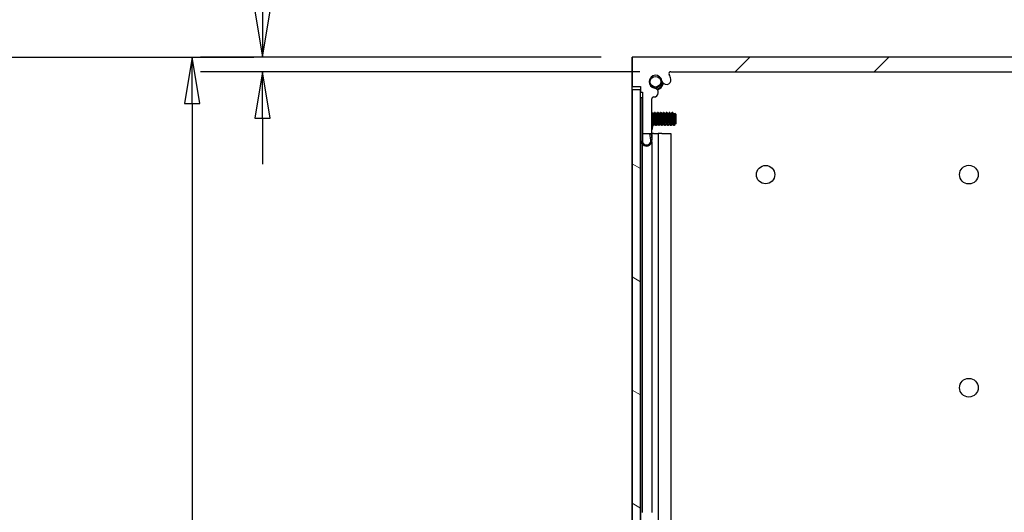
# Model space of a CAD drawing. Header units: millimetres. Extents: x 64 to 1798, y 64 to 1387.
# Tile 51 of 65: x 751 to 964, y 930 to 1037. Entities that reach past the tile are written whole.
import ezdxf

# ---------------------------------------------------------------- set-up
doc = ezdxf.new("R2010")
doc.units = ezdxf.units.MM
doc.header["$LTSCALE"] = 6.666667
for name, color, linetype, lineweight in [('Dimension (ANSI)', 7, 'Continuous', 25), ('Hatch (ANSI)', 7, 'Continuous', 18), ('Visible (ANSI)', 7, 'Continuous', 25)]:
    doc.layers.add(name, color=color, linetype=linetype, lineweight=lineweight)
doc.styles.add('Note Text (ANSI)', font='tahoma.ttf')
doc.dimstyles.new('Default - mm (ANSI)', dxfattribs={"dimscale": 6.666667, "dimtxt": 1.75, "dimasz": 1.5, "dimexe": 2, "dimexo": 1, "dimgap": 0.8, "dimtad": 0, "dimtih": 1, "dimtoh": 1, "dimrnd": 1e-08, "dimzin": 0, "dimdsep": 46, "dimtxsty": 'Note Text (ANSI)', "dimblk": 'Filled-2', "dimcen": 0.09, "dimdle": 10, "dimclrd": 256, "dimclre": 256, "dimclrt": 256, "dimadec": 1, "dimazin": 0, "dimtfac": 1.741714, "dimtofl": 0, "dimtmove": 0, "dimatfit": 3, "dimldrblk": 'Filled-1', "dimfxl": 1, "dimtolj": 1, "dimtzin": 0, "dimlwd": -1, "dimlwe": -1, "dimarcsym": 0})

# ---------------------------------------------------------------- blocks, each defined once
blk = doc.blocks.new('Filled-2')
at = {"color": 0}
for p, q in [((0, 0), (-1, 0.167)), ((-1, 0.167), (-1, -0.167)), ((-1, 0), (0, 0)), ((-1, -0.167), (0, 0))]:
    blk.add_line(p, q, dxfattribs=at)
at = {"color": 0, "flags": 128}
blk.add_lwpolyline([(-1, -0.167), (0, 0), (-1, 0.167), (-1, -0.167)], dxfattribs=at)
at = {"color": 0}
blk.add_solid([(-1, -0.167), (0, 0), (-1, 0.167), (-1, -0.167)], dxfattribs=at)
blk = doc.blocks.new('*D10')
at = {"layer": 'Defpoints', "color": 0, "transparency": 16777216}
for p in [(650.52, 1028.45), (788.39, 1028.45), (681, 469.67)]:
    blk.add_point(p, dxfattribs=at)
at = {"layer": 'Dimension (ANSI)', "transparency": 16777216}
for p, q in [((657.19, 1028.45), (801.73, 1028.45)), ((788.39, 1018.45), (788.39, 773.46)), ((788.39, 479.67), (788.39, 724.67)), ((687.67, 469.67), (801.73, 469.67))]:
    blk.add_line(p, q, dxfattribs=at)
at = {"layer": 'Dimension (ANSI)', "transparency": 16777216, "xscale": 10, "yscale": 10, "zscale": 10}
for p, rotation in [((788.39, 1028.45), 90), ((788.39, 469.67), 270)]:
    blk.add_blockref('Filled-2', p, dxfattribs=dict(at, rotation=rotation))
at = {"layer": 'Dimension (ANSI)', "transparency": 16777216, "char_height": 11.6667, "attachment_point": 5, "style": 'Note Text (ANSI)'}
for s, insert in [('\\A1; 558.78 mm', (788.39, 760.5)), ('\\A1;[21.999 in]', (788.39, 736.1))]:
    blk.add_mtext(s, dxfattribs=dict(at, insert=insert))
blk = doc.blocks.new('Filled-1')
at = {"color": 0}
for p, q in [((0, 0), (-1, 0.333)), ((-1, 0.333), (-1, -0.333)), ((-1, 0), (0, 0)), ((-1, -0.333), (0, 0))]:
    blk.add_line(p, q, dxfattribs=at)
at = {"color": 0, "flags": 128}
blk.add_lwpolyline([(-1, -0.333), (0, 0), (-1, 0.333), (-1, -0.333)], dxfattribs=at)
at = {"color": 0}
blk.add_solid([(-1, -0.333), (0, 0), (-1, 0.333), (-1, -0.333)], dxfattribs=at)
blk = doc.blocks.new('*D12')
at = {"layer": 'Defpoints', "color": 0, "transparency": 16777216}
for p in [(883.3, 1028.45), (803.55, 1025.28), (891.61, 1025.28)]:
    blk.add_point(p, dxfattribs=at)
at = {"layer": 'Dimension (ANSI)', "transparency": 16777216}
for p, q in [((803.55, 1038.45), (803.55, 1079.23)), ((803.55, 1079.23), (813.55, 1079.23)), ((876.63, 1028.45), (790.22, 1028.45)), ((884.94, 1025.28), (790.22, 1025.28)), ((803.55, 1015.28), (803.55, 1005.28))]:
    blk.add_line(p, q, dxfattribs=at)
at = {"layer": 'Dimension (ANSI)', "transparency": 16777216, "xscale": 10, "yscale": 10, "zscale": 10}
for p, rotation in [((803.55, 1028.45), 270), ((803.55, 1025.28), 90)]:
    blk.add_blockref('Filled-2', p, dxfattribs=dict(at, rotation=rotation))
at = {"layer": 'Dimension (ANSI)', "transparency": 16777216, "char_height": 11.6667, "attachment_point": 5, "style": 'Note Text (ANSI)'}
for s, insert in [('\\A1; 3.18 mm', (852.49, 1090.66)), ('\\A1;[0.125 in]', (852.49, 1066.26))]:
    blk.add_mtext(s, dxfattribs=dict(at, insert=insert))

msp = doc.modelspace()

# ---------------------------------------------------------------- hatches: boundary and pattern name
at = {"layer": 'Hatch (ANSI)'}
h = msp.add_hatch(dxfattribs=at)
h.set_pattern_fill('ANSI31', color=256, scale=169.333333, style=0)
h.set_pattern_definition([(45, (0, 0), (-14.9671, 14.9671), [])])
edge = h.paths.add_edge_path()
edge.add_line((1060.3367, 1022.104), (1060.3367, 1028.454))
edge.add_line((1060.3367, 1028.454), (883.2987, 1028.454))
edge.add_line((883.2987, 1028.454), (883.2987, 1022.104))
edge.add_line((883.2987, 1022.104), (885.1277, 1022.104))
edge.add_line((885.1277, 1022.104), (885.1277, 1020.834))
edge.add_line((885.1277, 1020.834), (885.5087, 1020.834))
edge.add_line((885.5087, 1020.834), (885.5087, 1011.944))
edge.add_line((885.5087, 1011.944), (887.5407, 1011.944))
edge.add_line((887.5407, 1011.944), (887.5407, 1019.4427))
edge.add_ellipse((887.9217, 1019.4427), major_axis=(-0.381, 0), ratio=1, start_angle=267.543268, end_angle=360, ccw=False)
edge.add_ellipse((887.9794, 1020.7876), major_axis=(-0.0414, -0.9643), ratio=1, start_angle=0, end_angle=173.339678)
edge.add_ellipse((888.3537, 1023.12), major_axis=(-0.2214, -1.3794), ratio=1, start_angle=108.234109, end_angle=360, ccw=False)
edge.add_ellipse((890.6861, 1023.4943), major_axis=(-0.953, -0.1529), ratio=1, start_angle=0, end_angle=180)
edge.add_ellipse((888.3537, 1023.12), major_axis=(3.2854, 0.5272), ratio=1, start_angle=0, end_angle=19.532567)
edge.add_ellipse((891.6081, 1024.898), major_axis=(-0.3344, -0.1827), ratio=1, start_angle=241.350379, end_angle=360, ccw=False)
edge.add_line((891.6081, 1025.279), (1052.0274, 1025.279))
edge.add_ellipse((1052.0274, 1024.898), major_axis=(0, 0.381), ratio=1, start_angle=241.350379, end_angle=360, ccw=False)
edge.add_ellipse((1055.2817, 1023.12), major_axis=(-2.92, 1.5953), ratio=1, start_angle=0, end_angle=19.532567)
edge.add_ellipse((1052.9494, 1023.4943), major_axis=(-0.953, 0.1529), ratio=1, start_angle=0, end_angle=180)
edge.add_ellipse((1055.2817, 1023.12), major_axis=(-1.3794, 0.2214), ratio=1, start_angle=108.234109, end_angle=360, ccw=False)
edge.add_ellipse((1055.656, 1020.7876), major_axis=(-0.1529, 0.953), ratio=1, start_angle=0, end_angle=173.339678)
edge.add_ellipse((1055.7137, 1019.4427), major_axis=(-0.0163, 0.3806), ratio=1, start_angle=267.543268, end_angle=360, ccw=False)
edge.add_line((1056.0947, 1019.4427), (1056.0947, 1011.944))
edge.add_line((1056.0947, 1011.944), (1058.1267, 1011.944))
edge.add_line((1058.1267, 1011.944), (1058.1267, 1020.834))
edge.add_line((1058.1267, 1020.834), (1058.5077, 1020.834))
edge.add_line((1058.5077, 1020.834), (1058.5077, 1022.104))
edge.add_line((1058.5077, 1022.104), (1060.3367, 1022.104))
h = msp.add_hatch(dxfattribs=at)
h.set_pattern_fill('ANSI31', color=256, scale=169.333333, angle=105, style=0)
h.set_pattern_definition([(150, (0, 0), (-10.58333, -18.33087), [])])
h.paths.add_polyline_path([(883.2987, 476.7633), (885.1021, 476.7633), (885.1021, 1021.3647), (883.2987, 1021.3647)])

# ---------------------------------------------------------------- linework, layer by layer
at = {"layer": 'Visible (ANSI)'}
for p, q in [((883.2857, 1011.954), (883.2857, 1028.454)), ((883.2987, 1028.454), (883.2857, 1028.454)), ((1060.3367, 1028.454), (883.2987, 1028.454)), ((883.2987, 1028.454), (883.2987, 1022.104)), ((891.6081, 1025.279), (1052.0274, 1025.279)), ((883.2987, 1022.104), (885.1277, 1022.104)), ((885.1277, 1022.104), (885.1277, 1020.834)), ((885.1021, 1021.3647), (883.2987, 1021.3647)), ((883.2987, 1021.3647), (883.2987, 476.7633)), ((885.1021, 476.7633), (885.1021, 1021.3647)), ((885.1277, 1020.834), (885.5087, 1020.834)), ((885.2587, 1019.729), (885.5087, 1019.729)), ((885.2587, 1010.379), (885.2587, 1019.729)), ((885.5087, 1020.834), (885.5087, 1011.944)), ((887.5407, 1011.944), (887.5407, 1019.4427)), ((887.5522, 1019.5271), (887.5498, 1019.5254)), ((887.5507, 1019.5291), (887.5522, 1019.5271)), ((885.2587, 1016.2297), (885.1174, 1016.371)), ((887.585, 1016.4879), (887.5407, 1016.4879)), ((887.9025, 1016.0583), (887.833, 1016.0583)), ((888.22, 1016.4879), (888.1406, 1016.4879)), ((888.5375, 1016.0583), (888.468, 1016.0583)), ((888.855, 1016.4879), (888.7756, 1016.4879)), ((889.1725, 1016.0583), (889.103, 1016.0583)), ((889.49, 1016.4879), (889.4106, 1016.4879)), ((889.8075, 1016.0583), (889.738, 1016.0583)), ((890.125, 1016.4879), (890.0456, 1016.4879)), ((890.4425, 1016.0583), (890.373, 1016.0583)), ((890.76, 1016.4879), (890.6806, 1016.4879)), ((891.0775, 1016.0583), (891.008, 1016.0583)), ((891.395, 1016.4879), (891.3156, 1016.4879)), ((891.7125, 1016.0583), (891.643, 1016.0583)), ((892.03, 1016.4879), (891.9506, 1016.4879)), ((892.3475, 1016.0583), (892.278, 1016.0583)), ((892.8237, 1016.0116), (892.5007, 1016.3347)), ((892.8237, 1014.1193), (892.8237, 1016.0116)), ((885.1772, 1013.8197), (885.1021, 1013.7447)), ((887.5669, 1014.1079), (887.5877, 1013.9141)), ((887.5751, 1014.0727), (887.5707, 1014.0727)), ((887.5877, 1013.9141), (887.6554, 1013.2847)), ((887.692, 1012.9437), (887.6554, 1013.2847)), ((887.9025, 1013.6431), (887.8231, 1013.6431)), ((888.2101, 1014.0727), (888.1406, 1014.0727)), ((888.5375, 1013.6431), (888.4581, 1013.6431)), ((888.8451, 1014.0727), (888.7756, 1014.0727)), ((889.1725, 1013.6431), (889.0931, 1013.6431)), ((889.4801, 1014.0727), (889.4106, 1014.0727)), ((889.8075, 1013.6431), (889.7281, 1013.6431)), ((890.1151, 1014.0727), (890.0456, 1014.0727)), ((890.4425, 1013.6431), (890.3631, 1013.6431)), ((890.7501, 1014.0727), (890.6806, 1014.0727)), ((891.0775, 1013.6431), (890.9981, 1013.6431)), ((891.3851, 1014.0727), (891.3156, 1014.0727)), ((891.7125, 1013.6431), (891.6331, 1013.6431)), ((892.0201, 1014.0727), (891.9506, 1014.0727)), ((892.3475, 1013.6431), (892.2681, 1013.6431)), ((892.6551, 1014.0727), (892.5856, 1014.0727)), ((892.8237, 1014.1193), (892.705, 1014.0006)), ((883.2987, 1011.954), (883.2857, 1011.954)), ((883.2857, 486.174), (883.2857, 1011.954)), ((885.1147, 1011.954), (885.1021, 1011.954)), ((885.1147, 1011.954), (885.1147, 928.1742)), ((885.2587, 1011.954), (885.1147, 1011.954)), ((885.5087, 1011.944), (887.5407, 1011.944)), ((885.5087, 1011.944), (885.5087, 1010.379)), ((887.3036, 1010.4751), (887.1457, 1011.944)), ((887.3972, 1011.944), (887.5522, 1010.5019)), ((887.5277, 1011.944), (887.5277, 1010.729)), ((887.9251, 1011.954), (887.5407, 1011.954)), ((887.9251, 1011.954), (888.9316, 1011.954)), ((889.7201, 1011.954), (888.9316, 1011.954)), ((888.9316, 1011.954), (888.9316, 928.1619)), ((889.7201, 1011.954), (891.6383, 1011.954)), ((891.6383, 1011.954), (891.6383, 927.8652)), ((885.4957, 1009.6797), (885.4957, 930.114)), ((887.5277, 1010.1138), (887.5277, 930.114))]:
    msp.add_line(p, q, dxfattribs=at)
for centre, radius in [((888.3277, 1023.12), 1.1573), ((912.0797, 1003.054), 1.981), ((955.9297, 1003.054), 2.0193), ((955.9297, 957.0292), 2.0193)]:
    msp.add_circle(centre, radius, dxfattribs=at)
for centre, radius, start, end in [((888.3537, 1023.12), 1.397, 9.117054, 260.882946), ((891.6081, 1024.898), 0.381, 90, 208.649621), ((888.3537, 1023.12), 3.3274, 9.117054, 28.649621), ((887.9794, 1020.7876), 0.9652, 267.543268, 80.882946), ((888.3277, 1023.12), 1.75, 282.766025, 297.262815), ((888.3277, 1023.12), 1.75, 302.737185, 348.607257), ((888.3277, 1023.12), 1.2156, 333.644372, 18.644372), ((890.6861, 1023.4943), 0.9652, 189.117054, 9.117054), ((887.9217, 1019.4427), 0.381, 87.543268, 180), ((887.0992, 1013.0361), 0.6, 317.382808, 351.134146), ((886.4087, 1010.379), 1.15, 180, 6.134146), ((886.4087, 1010.379), 0.9, 180, 6.134146)]:
    msp.add_arc(centre, radius, start, end, dxfattribs=at)
for points, knots in [([(887.2678, 1022.241), (887.3285, 1022.1758), (887.3971, 1022.1147), (887.618, 1021.9572), (887.7812, 1021.8841), (888.1141, 1021.8086), (888.2916, 1021.7994), (888.6296, 1021.8587), (888.7799, 1021.9154), (889.0533, 1022.0825), (889.1511, 1022.178), (889.3, 1022.3509), (889.3679, 1022.4613), (889.417, 1022.5803)], [-0.188432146, -0.188432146, -0.188432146, -0.188432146, -0.168908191, -0.168908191, -0.132153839, -0.132153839, -0.098081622, -0.098081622, -0.068588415, -0.068588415, -0.038712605, -0.038712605, 0, 0, 0, 0]), ([(889.6351, 1023.12), (889.6534, 1023.0311), (889.6778, 1022.8728), (889.6345, 1022.5169), (889.5894, 1022.3656), (889.4813, 1022.1459), (889.4308, 1022.0619), (889.2392, 1021.8162), (889.0902, 1021.684), (888.8662, 1021.5489), (888.8122, 1021.5208), (888.759, 1021.4964)], [-0.248591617, -0.248591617, -0.248591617, -0.248591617, -0.184471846, -0.184471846, -0.134774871, -0.134774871, -0.107019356, -0.107019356, -0.058916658, -0.058916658, -0.0433607, -0.0433607, -0.0433607, -0.0433607]), ([(888.8796, 1021.5022), (888.9168, 1021.505), (888.9548, 1021.5106), (889.0675, 1021.5363), (889.1409, 1021.5657), (889.204, 1021.6022)], [0.3222920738, 0.3222920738, 0.3222920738, 0.3222920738, 0.3332033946, 0.3332033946, 0.3550770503, 0.3550770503, 0.3550770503, 0.3550770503]), ([(889.204, 1021.6022), (889.2672, 1021.6386), (889.3294, 1021.6875), (889.408, 1021.7723), (889.4318, 1021.8023), (889.4528, 1021.8331)], [0.3550770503, 0.3550770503, 0.3550770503, 0.3550770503, 0.3769507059, 0.3769507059, 0.3878620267, 0.3878620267, 0.3878620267, 0.3878620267]), ([(889.4528, 1021.8331), (889.61, 1022.0639), (889.735, 1022.3443), (889.8251, 1022.7641), (889.8409, 1022.8909), (889.8465, 1023.0171)], [0, 0, 0, 0, 0.086378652, 0.086378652, 0.122606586, 0.122606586, 0.122606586, 0.122606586]), ([(888.6338, 1021.4972), (888.635, 1021.4971), (888.6362, 1021.4971), (888.6779, 1021.4957), (888.7185, 1021.4955), (888.759, 1021.4964)], [-0.0412352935, -0.0412352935, -0.0412352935, -0.0412352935, -0.0408791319, -0.0408791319, -0.0286907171, -0.0286907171, -0.0286907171, -0.0286907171]), ([(888.759, 1021.4964), (888.7862, 1021.497), (888.8133, 1021.4981), (888.8534, 1021.5004), (888.8665, 1021.5012), (888.8796, 1021.5022)], [0.2544285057, 0.2544285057, 0.2544285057, 0.2544285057, 0.2623277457, 0.2623277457, 0.266158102, 0.266158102, 0.266158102, 0.266158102]), ([(885.2587, 1015.9498), (885.2564, 1015.9594), (885.2541, 1015.9689), (885.2186, 1016.1144), (885.1933, 1016.2016), (885.1602, 1016.2892), (885.1474, 1016.3174), (885.1347, 1016.3401)], [-0.078849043, -0.078849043, -0.078849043, -0.078849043, -0.0764316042, -0.0764316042, -0.0413165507, -0.0413165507, -0.0196607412, -0.0196607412, -0.0196607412, -0.0196607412]), ([(892.4907, 1016.3309), (892.4926, 1016.3342), (892.4944, 1016.336), (892.5051, 1016.3382), (892.5141, 1016.3076), (892.5293, 1016.198), (892.5369, 1016.1179), (892.555, 1015.8768), (892.5634, 1015.7533), (892.577, 1015.5334), (892.5822, 1015.4455), (892.5939, 1015.2385), (892.5991, 1015.1386), (892.6028, 1015.0655)], [-0.15822158, -0.15822158, -0.15822158, -0.15822158, -0.148477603, -0.148477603, -0.102508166, -0.102508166, -0.066538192, -0.066538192, -0.038974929, -0.038974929, -0.021985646, -0.021985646, -0.000001, -0.000001, -0.000001, -0.000001]), ([(885.1021, 1014.6191), (885.1052, 1014.5638), (885.1082, 1014.5102), (885.1203, 1014.3106), (885.1292, 1014.1813), (885.144, 1014.0029), (885.1508, 1013.9226), (885.164, 1013.8506), (885.168, 1013.8361), (885.1722, 1013.8287)], [-0.196810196, -0.196810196, -0.196810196, -0.196810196, -0.170743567, -0.170743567, -0.096248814, -0.096248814, -0.041982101, -0.041982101, -0.018759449, -0.018759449, -0.018759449, -0.018759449]), ([(892.6028, 1015.0655), (892.6074, 1014.975), (892.6127, 1014.8759), (892.6248, 1014.6756), (892.6304, 1014.5903), (892.6445, 1014.3913), (892.6531, 1014.287), (892.668, 1014.1355), (892.6755, 1014.0638), (892.6919, 1014.0023), (892.6984, 1013.994), (892.705, 1014.0006)], [-0.235586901, -0.235586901, -0.235586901, -0.235586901, -0.203660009, -0.203660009, -0.177946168, -0.177946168, -0.13906218, -0.13906218, -0.107080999, -0.107080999, -0.087730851, -0.087730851, -0.087730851, -0.087730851])]:
    msp.add_open_spline(points, degree=3, knots=knots, dxfattribs=at)
for points in [[(889.4796, 1023.5086), (889.5545, 1023.389), (889.6065, 1023.2589), (889.6351, 1023.12)], [(885.1021, 1016.3982), (885.113, 1016.3789), (885.1239, 1016.3595), (885.1347, 1016.3401)], [(887.5989, 1016.4755), (887.68, 1016.3305), (887.7612, 1016.1856), (887.8428, 1016.041)], [(887.8926, 1016.0583), (887.9709, 1016.1972), (888.0488, 1016.3363), (888.1267, 1016.4755)], [(888.2339, 1016.4755), (888.315, 1016.3305), (888.3962, 1016.1856), (888.4778, 1016.041)], [(888.5276, 1016.0583), (888.6059, 1016.1972), (888.6838, 1016.3363), (888.7617, 1016.4755)], [(888.8689, 1016.4755), (888.95, 1016.3305), (889.0312, 1016.1856), (889.1128, 1016.041)], [(889.1626, 1016.0583), (889.2409, 1016.1972), (889.3188, 1016.3363), (889.3967, 1016.4755)], [(889.5039, 1016.4755), (889.585, 1016.3305), (889.6662, 1016.1856), (889.7478, 1016.041)], [(889.7976, 1016.0583), (889.8759, 1016.1972), (889.9538, 1016.3363), (890.0317, 1016.4755)], [(890.1389, 1016.4755), (890.22, 1016.3305), (890.3012, 1016.1856), (890.3828, 1016.041)], [(890.4326, 1016.0583), (890.5109, 1016.1972), (890.5888, 1016.3363), (890.6667, 1016.4755)], [(890.7739, 1016.4755), (890.855, 1016.3305), (890.9362, 1016.1856), (891.0178, 1016.041)], [(891.0676, 1016.0583), (891.1459, 1016.1972), (891.2238, 1016.3363), (891.3017, 1016.4755)], [(891.4089, 1016.4755), (891.49, 1016.3305), (891.5712, 1016.1856), (891.6528, 1016.041)], [(891.7026, 1016.0583), (891.7809, 1016.1972), (891.8588, 1016.3363), (891.9367, 1016.4755)], [(892.0439, 1016.4755), (892.125, 1016.3305), (892.2062, 1016.1856), (892.2878, 1016.041)], [(892.3376, 1016.0583), (892.3888, 1016.1491), (892.4398, 1016.24), (892.4907, 1016.3309)], [(885.2587, 1013.6741), (885.2299, 1013.7257), (885.2011, 1013.7772), (885.1722, 1013.8287)], [(887.8092, 1013.6555), (887.7295, 1013.7979), (887.6498, 1013.9402), (887.5697, 1014.0823)], [(888.1505, 1014.0727), (888.0722, 1013.9338), (887.9943, 1013.7947), (887.9164, 1013.6555)], [(888.4442, 1013.6555), (888.3631, 1013.8004), (888.2819, 1013.9453), (888.2003, 1014.0899)], [(888.7855, 1014.0727), (888.7072, 1013.9338), (888.6293, 1013.7947), (888.5514, 1013.6555)], [(889.0792, 1013.6555), (888.9981, 1013.8004), (888.9169, 1013.9453), (888.8353, 1014.0899)], [(889.4205, 1014.0727), (889.3422, 1013.9338), (889.2643, 1013.7947), (889.1864, 1013.6555)], [(889.7142, 1013.6555), (889.6331, 1013.8004), (889.5519, 1013.9453), (889.4703, 1014.0899)], [(890.0555, 1014.0727), (889.9772, 1013.9338), (889.8993, 1013.7947), (889.8214, 1013.6555)], [(890.3492, 1013.6555), (890.2681, 1013.8004), (890.1869, 1013.9453), (890.1053, 1014.0899)], [(890.6905, 1014.0727), (890.6122, 1013.9338), (890.5343, 1013.7947), (890.4564, 1013.6555)], [(890.9842, 1013.6555), (890.9031, 1013.8004), (890.8219, 1013.9453), (890.7403, 1014.0899)], [(891.3255, 1014.0727), (891.2472, 1013.9338), (891.1693, 1013.7947), (891.0914, 1013.6555)], [(891.6192, 1013.6555), (891.5381, 1013.8004), (891.4569, 1013.9453), (891.3753, 1014.0899)], [(891.9605, 1014.0727), (891.8822, 1013.9338), (891.8043, 1013.7947), (891.7264, 1013.6555)], [(892.2542, 1013.6555), (892.1731, 1013.8004), (892.0919, 1013.9453), (892.0103, 1014.0899)], [(892.3795, 1013.6878), (892.3688, 1013.6686), (892.3581, 1013.6537), (892.3475, 1013.6431)], [(892.5955, 1014.0727), (892.5233, 1013.9445), (892.4513, 1013.8162), (892.3795, 1013.6878)], [(892.6932, 1014.0049), (892.6773, 1014.0332), (892.6613, 1014.0616), (892.6453, 1014.0899)]]:
    msp.add_open_spline(points, degree=3, dxfattribs=at)
for points, weights in [([(885.2037, 1015.0655), (885.1536, 1015.844), (885.1021, 1016.2636)], [1, 0.872099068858, 0.988403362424]), ([(885.1244, 1015.0655), (885.1138, 1015.2293), (885.1021, 1015.3889)], [1, 0.97005869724, 0.95350025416]), ([(885.2587, 1014.3302), (885.2293, 1014.6693), (885.2037, 1015.0655)], [0.933103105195, 0.930551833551, 1])]:
    msp.add_rational_spline(points, weights, degree=2, dxfattribs=at)
for points, weights, knots in [([(887.6644, 1015.0655), (887.6114, 1015.8867), (887.5585, 1016.2973), (887.55, 1016.3634), (887.5407, 1016.4073)], [1, 0.866025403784, 1, 0.975708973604, 0.96022639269], [0.5625, 0.5625, 0.5625, 0.5729166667, 0.5729166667, 0.5748053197, 0.5748053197, 0.5748053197]), ([(887.7437, 1015.0655), (887.6908, 1015.8867), (887.6379, 1016.2973), (887.6133, 1016.4879), (887.585, 1016.4879)], [1, 0.866025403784, 1, 0.933012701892, 0.933012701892], [0.5, 0.5, 0.5, 0.5104166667, 0.5104166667, 0.515625, 0.515625, 0.515625]), ([(888.1406, 1014.0727), (888.1123, 1014.0727), (888.0877, 1014.2057), (888.0348, 1014.4923), (887.9819, 1015.0655), (887.9289, 1015.6387), (887.876, 1015.9253), (887.8604, 1016.0097), (887.8428, 1016.041)], [0.933012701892, 0.933012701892, 1, 0.866025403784, 1, 0.866025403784, 1, 0.956426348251, 0.941196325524], [0.484375, 0.484375, 0.484375, 0.4895833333, 0.4895833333, 0.5, 0.5, 0.5104166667, 0.5104166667, 0.5138045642, 0.5138045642, 0.5138045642]), ([(888.2003, 1014.0899), (888.1827, 1014.1213), (888.1671, 1014.2057), (888.1142, 1014.4923), (888.0612, 1015.0655), (888.0083, 1015.6387), (887.9554, 1015.9253), (887.9308, 1016.0583), (887.9025, 1016.0583)], [0.941196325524, 0.956426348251, 1, 0.866025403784, 1, 0.866025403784, 1, 0.933012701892, 0.933012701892], [0.4861954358, 0.4861954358, 0.4861954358, 0.4895833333, 0.4895833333, 0.5, 0.5, 0.5104166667, 0.5104166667, 0.515625, 0.515625, 0.515625]), ([(888.2994, 1015.0655), (888.2464, 1015.8867), (888.1935, 1016.2973), (888.1623, 1016.5393), (888.1267, 1016.4755)], [1, 0.866025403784, 1, 0.916453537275, 0.937106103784], [0.5, 0.5, 0.5, 0.5104166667, 0.5104166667, 0.5169124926, 0.5169124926, 0.5169124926]), ([(888.3787, 1015.0655), (888.3258, 1015.8867), (888.2729, 1016.2973), (888.2483, 1016.4879), (888.22, 1016.4879)], [1, 0.866025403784, 1, 0.933012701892, 0.933012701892], [0.4375, 0.4375, 0.4375, 0.4479166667, 0.4479166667, 0.453125, 0.453125, 0.453125]), ([(888.7756, 1014.0727), (888.7473, 1014.0727), (888.7227, 1014.2057), (888.6698, 1014.4923), (888.6169, 1015.0655), (888.5639, 1015.6387), (888.511, 1015.9253), (888.4954, 1016.0097), (888.4778, 1016.041)], [0.933012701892, 0.933012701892, 1, 0.866025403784, 1, 0.866025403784, 1, 0.956426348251, 0.941196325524], [0.421875, 0.421875, 0.421875, 0.4270833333, 0.4270833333, 0.4375, 0.4375, 0.4479166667, 0.4479166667, 0.4513045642, 0.4513045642, 0.4513045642]), ([(888.8353, 1014.0899), (888.8177, 1014.1213), (888.8021, 1014.2057), (888.7492, 1014.4923), (888.6962, 1015.0655), (888.6433, 1015.6387), (888.5904, 1015.9253), (888.5658, 1016.0583), (888.5375, 1016.0583)], [0.941196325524, 0.956426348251, 1, 0.866025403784, 1, 0.866025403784, 1, 0.933012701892, 0.933012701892], [0.4236954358, 0.4236954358, 0.4236954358, 0.4270833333, 0.4270833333, 0.4375, 0.4375, 0.4479166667, 0.4479166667, 0.453125, 0.453125, 0.453125]), ([(888.9344, 1015.0655), (888.8814, 1015.8867), (888.8285, 1016.2973), (888.7973, 1016.5393), (888.7617, 1016.4755)], [1, 0.866025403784, 1, 0.916453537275, 0.937106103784], [0.4375, 0.4375, 0.4375, 0.4479166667, 0.4479166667, 0.4544124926, 0.4544124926, 0.4544124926]), ([(889.0137, 1015.0655), (888.9608, 1015.8867), (888.9079, 1016.2973), (888.8833, 1016.4879), (888.855, 1016.4879)], [1, 0.866025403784, 1, 0.933012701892, 0.933012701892], [0.375, 0.375, 0.375, 0.3854166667, 0.3854166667, 0.390625, 0.390625, 0.390625]), ([(889.4106, 1014.0727), (889.3823, 1014.0727), (889.3577, 1014.2057), (889.3048, 1014.4923), (889.2519, 1015.0655), (889.1989, 1015.6387), (889.146, 1015.9253), (889.1304, 1016.0097), (889.1128, 1016.041)], [0.933012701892, 0.933012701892, 1, 0.866025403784, 1, 0.866025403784, 1, 0.956426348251, 0.941196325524], [0.359375, 0.359375, 0.359375, 0.3645833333, 0.3645833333, 0.375, 0.375, 0.3854166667, 0.3854166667, 0.3888045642, 0.3888045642, 0.3888045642]), ([(889.4703, 1014.0899), (889.4527, 1014.1213), (889.4371, 1014.2057), (889.3842, 1014.4923), (889.3312, 1015.0655), (889.2783, 1015.6387), (889.2254, 1015.9253), (889.2008, 1016.0583), (889.1725, 1016.0583)], [0.941196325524, 0.956426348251, 1, 0.866025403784, 1, 0.866025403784, 1, 0.933012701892, 0.933012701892], [0.3611954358, 0.3611954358, 0.3611954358, 0.3645833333, 0.3645833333, 0.375, 0.375, 0.3854166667, 0.3854166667, 0.390625, 0.390625, 0.390625]), ([(889.5694, 1015.0655), (889.5164, 1015.8867), (889.4635, 1016.2973), (889.4323, 1016.5393), (889.3967, 1016.4755)], [1, 0.866025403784, 1, 0.916453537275, 0.937106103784], [0.375, 0.375, 0.375, 0.3854166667, 0.3854166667, 0.3919124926, 0.3919124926, 0.3919124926]), ([(889.6487, 1015.0655), (889.5958, 1015.8867), (889.5429, 1016.2973), (889.5183, 1016.4879), (889.49, 1016.4879)], [1, 0.866025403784, 1, 0.933012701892, 0.933012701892], [0.3125, 0.3125, 0.3125, 0.3229166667, 0.3229166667, 0.328125, 0.328125, 0.328125]), ([(890.0456, 1014.0727), (890.0173, 1014.0727), (889.9927, 1014.2057), (889.9398, 1014.4923), (889.8869, 1015.0655), (889.8339, 1015.6387), (889.781, 1015.9253), (889.7654, 1016.0097), (889.7478, 1016.041)], [0.933012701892, 0.933012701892, 1, 0.866025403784, 1, 0.866025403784, 1, 0.956426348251, 0.941196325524], [0.296875, 0.296875, 0.296875, 0.3020833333, 0.3020833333, 0.3125, 0.3125, 0.3229166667, 0.3229166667, 0.3263045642, 0.3263045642, 0.3263045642]), ([(890.1053, 1014.0899), (890.0877, 1014.1213), (890.0721, 1014.2057), (890.0192, 1014.4923), (889.9662, 1015.0655), (889.9133, 1015.6387), (889.8604, 1015.9253), (889.8358, 1016.0583), (889.8075, 1016.0583)], [0.941196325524, 0.956426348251, 1, 0.866025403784, 1, 0.866025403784, 1, 0.933012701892, 0.933012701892], [0.2986954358, 0.2986954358, 0.2986954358, 0.3020833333, 0.3020833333, 0.3125, 0.3125, 0.3229166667, 0.3229166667, 0.328125, 0.328125, 0.328125]), ([(890.2044, 1015.0655), (890.1514, 1015.8867), (890.0985, 1016.2973), (890.0673, 1016.5393), (890.0317, 1016.4755)], [1, 0.866025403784, 1, 0.916453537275, 0.937106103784], [0.3125, 0.3125, 0.3125, 0.3229166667, 0.3229166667, 0.3294124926, 0.3294124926, 0.3294124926]), ([(890.2837, 1015.0655), (890.2308, 1015.8867), (890.1779, 1016.2973), (890.1533, 1016.4879), (890.125, 1016.4879)], [1, 0.866025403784, 1, 0.933012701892, 0.933012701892], [0.25, 0.25, 0.25, 0.2604166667, 0.2604166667, 0.265625, 0.265625, 0.265625]), ([(890.6806, 1014.0727), (890.6523, 1014.0727), (890.6277, 1014.2057), (890.5748, 1014.4923), (890.5219, 1015.0655), (890.4689, 1015.6387), (890.416, 1015.9253), (890.4004, 1016.0097), (890.3828, 1016.041)], [0.933012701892, 0.933012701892, 1, 0.866025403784, 1, 0.866025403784, 1, 0.956426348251, 0.941196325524], [0.234375, 0.234375, 0.234375, 0.2395833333, 0.2395833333, 0.25, 0.25, 0.2604166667, 0.2604166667, 0.2638045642, 0.2638045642, 0.2638045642]), ([(890.7403, 1014.0899), (890.7227, 1014.1213), (890.7071, 1014.2057), (890.6542, 1014.4923), (890.6012, 1015.0655), (890.5483, 1015.6387), (890.4954, 1015.9253), (890.4708, 1016.0583), (890.4425, 1016.0583)], [0.941196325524, 0.956426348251, 1, 0.866025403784, 1, 0.866025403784, 1, 0.933012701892, 0.933012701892], [0.2361954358, 0.2361954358, 0.2361954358, 0.2395833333, 0.2395833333, 0.25, 0.25, 0.2604166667, 0.2604166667, 0.265625, 0.265625, 0.265625]), ([(890.8394, 1015.0655), (890.7864, 1015.8867), (890.7335, 1016.2973), (890.7023, 1016.5393), (890.6667, 1016.4755)], [1, 0.866025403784, 1, 0.916453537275, 0.937106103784], [0.25, 0.25, 0.25, 0.2604166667, 0.2604166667, 0.2669124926, 0.2669124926, 0.2669124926]), ([(890.9187, 1015.0655), (890.8658, 1015.8867), (890.8129, 1016.2973), (890.7883, 1016.4879), (890.76, 1016.4879)], [1, 0.866025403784, 1, 0.933012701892, 0.933012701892], [0.1875, 0.1875, 0.1875, 0.1979166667, 0.1979166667, 0.203125, 0.203125, 0.203125]), ([(891.3156, 1014.0727), (891.2873, 1014.0727), (891.2627, 1014.2057), (891.2098, 1014.4923), (891.1569, 1015.0655), (891.1039, 1015.6387), (891.051, 1015.9253), (891.0354, 1016.0097), (891.0178, 1016.041)], [0.933012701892, 0.933012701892, 1, 0.866025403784, 1, 0.866025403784, 1, 0.956426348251, 0.941196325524], [0.171875, 0.171875, 0.171875, 0.1770833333, 0.1770833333, 0.1875, 0.1875, 0.1979166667, 0.1979166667, 0.2013045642, 0.2013045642, 0.2013045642]), ([(891.3753, 1014.0899), (891.3577, 1014.1213), (891.3421, 1014.2057), (891.2892, 1014.4923), (891.2362, 1015.0655), (891.1833, 1015.6387), (891.1304, 1015.9253), (891.1058, 1016.0583), (891.0775, 1016.0583)], [0.941196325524, 0.956426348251, 1, 0.866025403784, 1, 0.866025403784, 1, 0.933012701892, 0.933012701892], [0.1736954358, 0.1736954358, 0.1736954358, 0.1770833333, 0.1770833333, 0.1875, 0.1875, 0.1979166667, 0.1979166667, 0.203125, 0.203125, 0.203125]), ([(891.4744, 1015.0655), (891.4214, 1015.8867), (891.3685, 1016.2973), (891.3373, 1016.5393), (891.3017, 1016.4755)], [1, 0.866025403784, 1, 0.916453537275, 0.937106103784], [0.1875, 0.1875, 0.1875, 0.1979166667, 0.1979166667, 0.2044124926, 0.2044124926, 0.2044124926]), ([(891.5537, 1015.0655), (891.5008, 1015.8867), (891.4479, 1016.2973), (891.4233, 1016.4879), (891.395, 1016.4879)], [1, 0.866025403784, 1, 0.933012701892, 0.933012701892], [0.125, 0.125, 0.125, 0.1354166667, 0.1354166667, 0.140625, 0.140625, 0.140625]), ([(891.9506, 1014.0727), (891.9223, 1014.0727), (891.8977, 1014.2057), (891.8448, 1014.4923), (891.7919, 1015.0655), (891.7389, 1015.6387), (891.686, 1015.9253), (891.6704, 1016.0097), (891.6528, 1016.041)], [0.933012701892, 0.933012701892, 1, 0.866025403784, 1, 0.866025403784, 1, 0.956426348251, 0.941196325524], [0.109375, 0.109375, 0.109375, 0.1145833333, 0.1145833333, 0.125, 0.125, 0.1354166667, 0.1354166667, 0.1388045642, 0.1388045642, 0.1388045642]), ([(892.0103, 1014.0899), (891.9927, 1014.1213), (891.9771, 1014.2057), (891.9242, 1014.4923), (891.8712, 1015.0655), (891.8183, 1015.6387), (891.7654, 1015.9253), (891.7408, 1016.0583), (891.7125, 1016.0583)], [0.941196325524, 0.956426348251, 1, 0.866025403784, 1, 0.866025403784, 1, 0.933012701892, 0.933012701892], [0.1111954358, 0.1111954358, 0.1111954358, 0.1145833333, 0.1145833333, 0.125, 0.125, 0.1354166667, 0.1354166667, 0.140625, 0.140625, 0.140625]), ([(892.1094, 1015.0655), (892.0564, 1015.8867), (892.0035, 1016.2973), (891.9723, 1016.5393), (891.9367, 1016.4755)], [1, 0.866025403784, 1, 0.916453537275, 0.937106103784], [0.125, 0.125, 0.125, 0.1354166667, 0.1354166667, 0.1419124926, 0.1419124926, 0.1419124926]), ([(892.1887, 1015.0655), (892.1358, 1015.8867), (892.0829, 1016.2973), (892.0583, 1016.4879), (892.03, 1016.4879)], [1, 0.866025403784, 1, 0.933012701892, 0.933012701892], [0.0625, 0.0625, 0.0625, 0.0729166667, 0.0729166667, 0.078125, 0.078125, 0.078125]), ([(892.5856, 1014.0727), (892.5573, 1014.0727), (892.5327, 1014.2057), (892.4798, 1014.4923), (892.4269, 1015.0655), (892.3739, 1015.6387), (892.321, 1015.9253), (892.3054, 1016.0097), (892.2878, 1016.041)], [0.933012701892, 0.933012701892, 1, 0.866025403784, 1, 0.866025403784, 1, 0.956426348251, 0.941196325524], [0.046875, 0.046875, 0.046875, 0.0520833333, 0.0520833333, 0.0625, 0.0625, 0.0729166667, 0.0729166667, 0.0763045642, 0.0763045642, 0.0763045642]), ([(892.6453, 1014.0899), (892.6277, 1014.1213), (892.6121, 1014.2057), (892.5592, 1014.4923), (892.5062, 1015.0655), (892.4533, 1015.6387), (892.4004, 1015.9253), (892.3758, 1016.0583), (892.3475, 1016.0583)], [0.941196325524, 0.956426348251, 1, 0.866025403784, 1, 0.866025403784, 1, 0.933012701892, 0.933012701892], [0.0486954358, 0.0486954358, 0.0486954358, 0.0520833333, 0.0520833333, 0.0625, 0.0625, 0.0729166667, 0.0729166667, 0.078125, 0.078125, 0.078125]), ([(885.2587, 1013.6813), (885.2436, 1013.7294), (885.2302, 1013.8336), (885.1773, 1014.2443), (885.1244, 1015.0655)], [0.945725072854, 0.962194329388, 1, 0.866025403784, 1], [0.7991439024, 0.7991439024, 0.7991439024, 0.8020833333, 0.8020833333, 0.8125, 0.8125, 0.8125]), ([(887.8231, 1013.6431), (887.7948, 1013.6431), (887.7702, 1013.8336), (887.7173, 1014.2443), (887.6644, 1015.0655)], [0.933012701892, 0.933012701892, 1, 0.866025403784, 1], [0.546875, 0.546875, 0.546875, 0.5520833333, 0.5520833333, 0.5625, 0.5625, 0.5625]), ([(887.9164, 1013.6555), (887.8808, 1013.5917), (887.8496, 1013.8336), (887.7967, 1014.2443), (887.7437, 1015.0655)], [0.937106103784, 0.916453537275, 1, 0.866025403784, 1], [0.4830875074, 0.4830875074, 0.4830875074, 0.4895833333, 0.4895833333, 0.5, 0.5, 0.5]), ([(888.4581, 1013.6431), (888.4298, 1013.6431), (888.4052, 1013.8336), (888.3523, 1014.2443), (888.2994, 1015.0655)], [0.933012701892, 0.933012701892, 1, 0.866025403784, 1], [0.484375, 0.484375, 0.484375, 0.4895833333, 0.4895833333, 0.5, 0.5, 0.5]), ([(888.5514, 1013.6555), (888.5158, 1013.5917), (888.4846, 1013.8336), (888.4317, 1014.2443), (888.3787, 1015.0655)], [0.937106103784, 0.916453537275, 1, 0.866025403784, 1], [0.4205875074, 0.4205875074, 0.4205875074, 0.4270833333, 0.4270833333, 0.4375, 0.4375, 0.4375]), ([(889.0931, 1013.6431), (889.0648, 1013.6431), (889.0402, 1013.8336), (888.9873, 1014.2443), (888.9344, 1015.0655)], [0.933012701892, 0.933012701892, 1, 0.866025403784, 1], [0.421875, 0.421875, 0.421875, 0.4270833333, 0.4270833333, 0.4375, 0.4375, 0.4375]), ([(889.1864, 1013.6555), (889.1508, 1013.5917), (889.1196, 1013.8336), (889.0667, 1014.2443), (889.0137, 1015.0655)], [0.937106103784, 0.916453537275, 1, 0.866025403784, 1], [0.3580875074, 0.3580875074, 0.3580875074, 0.3645833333, 0.3645833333, 0.375, 0.375, 0.375]), ([(889.7281, 1013.6431), (889.6998, 1013.6431), (889.6752, 1013.8336), (889.6223, 1014.2443), (889.5694, 1015.0655)], [0.933012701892, 0.933012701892, 1, 0.866025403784, 1], [0.359375, 0.359375, 0.359375, 0.3645833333, 0.3645833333, 0.375, 0.375, 0.375]), ([(889.8214, 1013.6555), (889.7858, 1013.5917), (889.7546, 1013.8336), (889.7017, 1014.2443), (889.6487, 1015.0655)], [0.937106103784, 0.916453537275, 1, 0.866025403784, 1], [0.2955875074, 0.2955875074, 0.2955875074, 0.3020833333, 0.3020833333, 0.3125, 0.3125, 0.3125]), ([(890.3631, 1013.6431), (890.3348, 1013.6431), (890.3102, 1013.8336), (890.2573, 1014.2443), (890.2044, 1015.0655)], [0.933012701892, 0.933012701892, 1, 0.866025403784, 1], [0.296875, 0.296875, 0.296875, 0.3020833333, 0.3020833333, 0.3125, 0.3125, 0.3125]), ([(890.4564, 1013.6555), (890.4208, 1013.5917), (890.3896, 1013.8336), (890.3367, 1014.2443), (890.2837, 1015.0655)], [0.937106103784, 0.916453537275, 1, 0.866025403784, 1], [0.2330875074, 0.2330875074, 0.2330875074, 0.2395833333, 0.2395833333, 0.25, 0.25, 0.25]), ([(890.9981, 1013.6431), (890.9698, 1013.6431), (890.9452, 1013.8336), (890.8923, 1014.2443), (890.8394, 1015.0655)], [0.933012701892, 0.933012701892, 1, 0.866025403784, 1], [0.234375, 0.234375, 0.234375, 0.2395833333, 0.2395833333, 0.25, 0.25, 0.25]), ([(891.0914, 1013.6555), (891.0558, 1013.5917), (891.0246, 1013.8336), (890.9717, 1014.2443), (890.9187, 1015.0655)], [0.937106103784, 0.916453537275, 1, 0.866025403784, 1], [0.1705875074, 0.1705875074, 0.1705875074, 0.1770833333, 0.1770833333, 0.1875, 0.1875, 0.1875]), ([(891.6331, 1013.6431), (891.6048, 1013.6431), (891.5802, 1013.8336), (891.5273, 1014.2443), (891.4744, 1015.0655)], [0.933012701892, 0.933012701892, 1, 0.866025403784, 1], [0.171875, 0.171875, 0.171875, 0.1770833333, 0.1770833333, 0.1875, 0.1875, 0.1875]), ([(891.7264, 1013.6555), (891.6908, 1013.5917), (891.6596, 1013.8336), (891.6067, 1014.2443), (891.5537, 1015.0655)], [0.937106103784, 0.916453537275, 1, 0.866025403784, 1], [0.1080875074, 0.1080875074, 0.1080875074, 0.1145833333, 0.1145833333, 0.125, 0.125, 0.125]), ([(892.2681, 1013.6431), (892.2398, 1013.6431), (892.2152, 1013.8336), (892.1623, 1014.2443), (892.1094, 1015.0655)], [0.933012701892, 0.933012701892, 1, 0.866025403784, 1], [0.109375, 0.109375, 0.109375, 0.1145833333, 0.1145833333, 0.125, 0.125, 0.125]), ([(892.3475, 1013.6431), (892.3191, 1013.6431), (892.2946, 1013.8336), (892.2417, 1014.2443), (892.1887, 1015.0655)], [0.933012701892, 0.933012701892, 1, 0.866025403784, 1], [0.046875, 0.046875, 0.046875, 0.0520833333, 0.0520833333, 0.0625, 0.0625, 0.0625])]:
    msp.add_rational_spline(points, weights, degree=2, knots=knots, dxfattribs=at)

# ---------------------------------------------------------------- dimensions: what is measured, and where the dimension line sits
at = {"layer": 'Dimension (ANSI)'}
for base, p1, p2, text, picture, middle in [((803.5545271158, 1025.2789765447), (883.2987348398, 1028.4539765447), (891.608108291, 1025.2789765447), ' <> mm\\X[0.125 in]', '*D12', (852.4931881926, 1079.2290982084)), ((788.3938, 1028.454), (681.002, 469.674), (650.522, 1028.454), ' <> mm\\X[21.999 in]', '*D10', (788.3938, 749.064))]:
    dim = msp.add_linear_dim(base=base, p1=p1, p2=p2, angle=90, text=text, dimstyle='Default - mm (ANSI)', override={"dimgap": 0.8, "dimdec": 2, "dimpost": '', "dimtol": 0, "dimlim": 0, "dimtp": 0, "dimtm": 0, "dimtdec": 2, "dimatfit": 1}, dxfattribs=at)
    dim.commit()
    dim.dimension.update_dxf_attribs({"geometry": picture, "text_midpoint": middle, "dimtype": 160})

doc.saveas('drawing.dxf')
